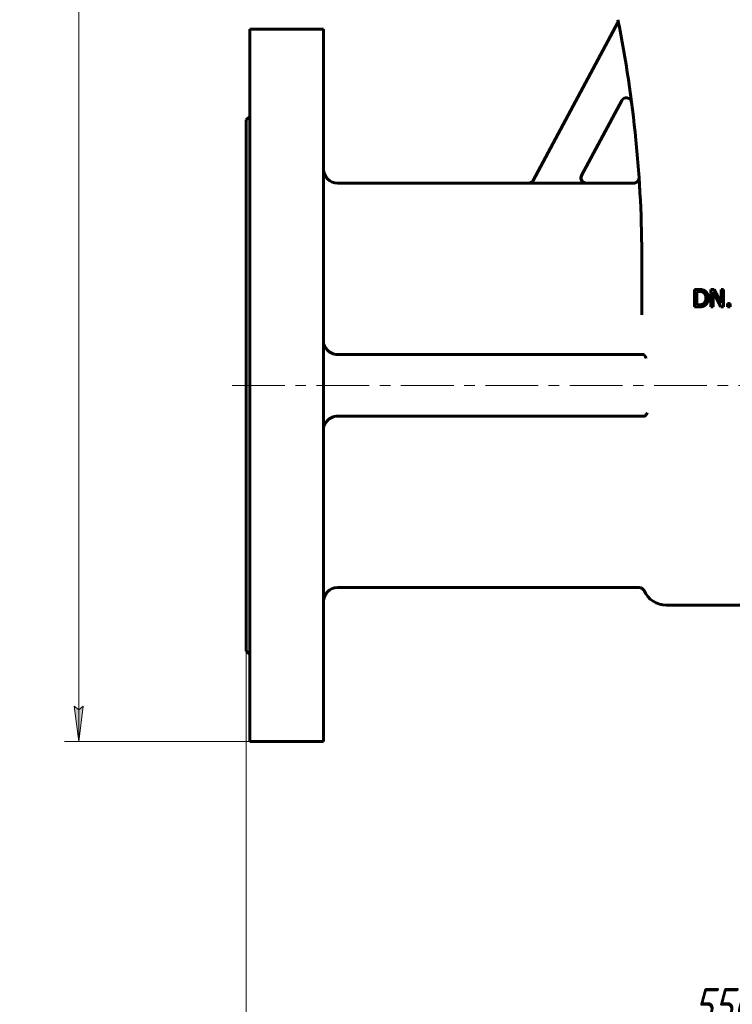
# Model space of a CAD drawing. Header units: millimetres. Extents: x 0 to 594, y 0 to 420.
# Tile 3 of 12: x 109 to 211, y 74 to 214. Entities that reach past the tile are written whole.
import ezdxf

# ---------------------------------------------------------------- set-up
doc = ezdxf.new("R2010")
doc.units = ezdxf.units.MM
for name, pattern in [('K5LT_AXLED', [12, 7.5, -1.5, 1.5, -1.5]), ('K5LT_BASIC', [0]), ('K5LT_THIN', [0])]:
    doc.linetypes.add(name, pattern=pattern)
doc.layers.add('Системный слой', color=7, linetype='Continuous')
doc.layers.add('Системный слой (1)', color=7, linetype='Continuous', true_color=0x6c6c6c)
doc.styles.add('KDIMTEXTSTYLE', font='GOST_AU.SHX', dxfattribs={"width": 0.96, "oblique": 15, "height": 5})
doc.styles.add('KTEXTSTYLE', font='GOST_AU.SHX', dxfattribs={"width": 0.56, "height": 5})
doc.dimstyles.new('KDIMSTYLE (0.25)', dxfattribs={"dimtxt": 5, "dimasz": 1, "dimexe": 2, "dimexo": 0, "dimgap": 1, "dimtad": 1, "dimlfac": 4, "dimtxsty": 'KDIMTEXTSTYLE', "dimsah": 1, "dimcen": 0, "dimdle": 1, "dimadec": 0, "dimazin": 0, "dimtfac": 0.667, "dimtmove": 0, "dimatfit": 3, "dimfxl": 1, "dimtvp": 1, "dimtolj": 1, "dimtzin": 0, "dimarcsym": 0})

# ---------------------------------------------------------------- blocks, each defined once
blk = doc.blocks.new('U4')
at = {"layer": 'Системный слой (1)', "color": 143, "linetype": 'K5LT_BASIC', "lineweight": 60, "true_color": 0x33acca}
for p, q in [((142.19, 212.34), (142.19, 161.71)), ((142.19, 161.71), (142.19, 111.09))]:
    blk.add_line(p, q, dxfattribs=at)
blk = doc.blocks.new('U5')
at = {"layer": 'Системный слой (1)', "color": 143, "linetype": 'K5LT_BASIC', "lineweight": 60, "true_color": 0x33acca}
for p, q in [((197.54, 191.26), (197.54, 191.25)), ((197.54, 191.25), (197.54, 191.24)), ((197.54, 191.24), (197.54, 191.21))]:
    blk.add_line(p, q, dxfattribs=at)
blk = doc.blocks.new('U9')
at = {"layer": 'Системный слой (1)', "color": 143, "linetype": 'K5LT_BASIC', "lineweight": 60, "true_color": 0x33acca}
for p, q in [((152.69, 212.34), (152.69, 161.71)), ((152.69, 161.71), (152.69, 111.09))]:
    blk.add_line(p, q, dxfattribs=at)
blk = doc.blocks.new('U17')
at = {"layer": 'Системный слой (1)', "color": 143, "linetype": 'K5LT_BASIC', "lineweight": 60, "true_color": 0x33acca}
for p, q in [((181.83, 190.46), (154.69, 190.46)), ((196.79, 190.46), (190.02, 190.46))]:
    blk.add_line(p, q, dxfattribs=at)
blk = doc.blocks.new('U19')
at = {"layer": 'Системный слой (1)', "color": 143, "linetype": 'K5LT_BASIC', "lineweight": 60, "true_color": 0x33acca}
for p, q in [((141.69, 199.46), (141.69, 161.71)), ((141.69, 161.71), (141.69, 123.96))]:
    blk.add_line(p, q, dxfattribs=at)
blk = doc.blocks.new('U21')
at = {"layer": 'Системный слой (1)', "color": 143, "linetype": 'K5LT_BASIC', "lineweight": 60, "true_color": 0x33acca}
for p, q in [((189.36, 191.57), (189.29, 191.07)), ((189.29, 191.07), (189.53, 190.64)), ((189.53, 190.64), (190.01, 190.46)), ((190.01, 190.46), (190.02, 190.46))]:
    blk.add_line(p, q, dxfattribs=at)
blk = doc.blocks.new('D1')
at = {"layer": 'Системный слой (1)'}
for points in [[(118.52, 351.09), (117.87, 356.09), (117.21, 351.09), (117.87, 351.59)], [(117.87, 111.09), (118.52, 116.09), (117.87, 115.59), (117.21, 116.09)]]:
    blk.add_hatch(color=7, dxfattribs=at).paths.add_polyline_path(points)
at = {"layer": 'Системный слой (1)', "color": 7, "linetype": 'K5LT_THIN', "lineweight": 18, "true_color": 0xffffff}
for p, q in [((208.56, 356.09), (115.87, 356.09)), ((117.21, 351.09), (117.87, 356.09)), ((117.87, 356.09), (118.52, 351.09)), ((117.87, 356.09), (117.87, 111.09)), ((117.87, 351.59), (117.21, 351.09)), ((118.52, 351.09), (117.87, 351.59)), ((117.87, 111.09), (117.21, 116.09)), ((117.21, 116.09), (117.87, 115.59)), ((117.87, 115.59), (118.52, 116.09)), ((118.52, 116.09), (117.87, 111.09)), ((152.69, 111.09), (115.87, 111.09))]:
    blk.add_line(p, q, dxfattribs=at)
blk.add_wipeout([(116.87, 227.91), (109.48, 227.91), (109.48, 238.81), (116.87, 238.81)]).dxf.layer = 'Системный слой (1)'
at = {"layer": 'Системный слой (1)', "color": 7, "insert": (110.28, 227.91), "char_height": 5, "attachment_point": 1, "rotation": 90, "style": 'KTEXTSTYLE'}
blk.add_mtext('\\H5.0;\\W1.000;\\Q15;\\Q15;\\W0.960;980', dxfattribs=at)
blk = doc.blocks.new('KDIMARROW_01')
at = {"layer": 'Системный слой'}
blk.add_hatch(color=0, dxfattribs=at).paths.add_polyline_path([(0, 0), (-5, 0.66), (-4.5, 0), (-5, -0.66)])
at = {"layer": 'Системный слой', "color": 0, "linetype": 'K5LT_THIN', "lineweight": 18}
for p, q in [((-4.5, 0), (-5, 0.66)), ((-5, 0.66), (0, 0)), ((0, 0), (-5, -0.66)), ((-5, -0.66), (-4.5, 0))]:
    blk.add_line(p, q, dxfattribs=at)
at = {"layer": 'Системный слой (1)', "color": 0, "linetype": 'K5LT_THIN', "lineweight": 18}
blk.add_line((402.5, 161.71), (402.25, 161.71), dxfattribs=at)
blk = doc.blocks.new('D6')
at = {"layer": 'Системный слой (1)'}
for points in [[(146.19, 68.43), (146.69, 69.09), (141.69, 68.43), (146.69, 67.77)], [(274.19, 67.77), (279.19, 68.43), (274.19, 69.09), (274.69, 68.43)]]:
    blk.add_hatch(color=7, dxfattribs=at).paths.add_polyline_path(points)
at = {"layer": 'Системный слой (1)', "color": 7, "linetype": 'K5LT_THIN', "lineweight": 18, "true_color": 0xffffff}
for p, q in [((141.69, 123.96), (141.69, 66.43)), ((279.19, 123.96), (279.19, 66.43)), ((141.69, 68.43), (146.69, 69.09)), ((146.69, 69.09), (146.19, 68.43)), ((274.69, 68.43), (274.19, 69.09)), ((274.19, 69.09), (279.19, 68.43)), ((146.69, 67.77), (141.69, 68.43)), ((141.69, 68.43), (279.19, 68.43)), ((146.19, 68.43), (146.69, 67.77)), ((279.19, 68.43), (274.19, 67.77)), ((274.19, 67.77), (274.69, 68.43))]:
    blk.add_line(p, q, dxfattribs=at)
blk.add_wipeout([(205.16, 69.43), (205.16, 76.81), (215.29, 76.81), (215.29, 69.43)]).dxf.layer = 'Системный слой (1)'
at = {"layer": 'Системный слой (1)', "color": 7, "insert": (205.16, 76.01), "char_height": 5, "attachment_point": 1, "style": 'KTEXTSTYLE'}
blk.add_mtext('\\H5.0;\\W1.000;\\Q15;\\Q15;\\W0.960;550', dxfattribs=at)

msp = doc.modelspace()

# ---------------------------------------------------------------- linework, layer by layer
at = {"layer": 'Системный слой (1)', "color": 143, "linetype": 'K5LT_BASIC', "lineweight": 60, "true_color": 0x33acca}
for p, q in [((182.4818, 190.8446), (194.5282, 213.2821)), ((194.5282, 213.2821), (194.6354, 213.2246)), ((142.1885, 212.3373), (152.6885, 212.3373)), ((195.0729, 202.2084), (189.3528, 191.5541)), ((141.6885, 199.4623), (142.1885, 199.9623)), ((181.8206, 190.449), (190.0132, 190.449)), ((197.5525, 190.9995), (197.5351, 191.2614)), ((197.9385, 171.7217), (197.9385, 179.3839)), ((205.9878, 175.3615), (205.4185, 175.3615)), ((205.4185, 175.3615), (205.4185, 172.8615)), ((205.7508, 173.1492), (205.7508, 175.0739)), ((205.7508, 175.0739), (206.004, 175.0739)), ((208.2224, 175.3615), (207.7504, 175.3615)), ((207.7504, 175.3615), (207.7504, 172.8615)), ((208.0603, 172.8615), (208.0603, 175.0171)), ((208.0603, 175.0171), (209.1665, 172.8615)), ((209.2293, 173.3822), (208.2224, 175.3615)), ((209.2293, 175.3615), (209.2293, 173.3822)), ((209.5392, 175.3615), (209.2293, 175.3615)), ((209.5392, 172.8615), (209.5392, 175.3615)), ((205.4185, 172.8615), (205.9939, 172.8615)), ((206.004, 173.1492), (205.7508, 173.1492)), ((207.7504, 172.8615), (208.0603, 172.8615)), ((209.1665, 172.8615), (209.5392, 172.8615)), ((210.1106, 173.3397), (210.1106, 172.8615)), ((210.5117, 173.3397), (210.1106, 173.3397)), ((210.1106, 172.8615), (210.5117, 172.8615)), ((210.5117, 172.8615), (210.5117, 173.3397)), ((198.1313, 166.0873), (154.6885, 166.0873)), ((198.1313, 166.0873), (198.1696, 166.0873)), ((198.3145, 157.3373), (154.6885, 157.3373)), ((198.3145, 157.3373), (198.3154, 157.3374)), ((197.5655, 132.9623), (154.6885, 132.9623)), ((201.4385, 130.4623), (219.4385, 130.4623)), ((141.6885, 123.9623), (142.1885, 123.4623)), ((142.1885, 111.0873), (152.6885, 111.0873))]:
    msp.add_line(p, q, dxfattribs=at)
at = {"layer": 'Системный слой (1)', "color": 30, "linetype": 'K5LT_AXLED', "lineweight": 18, "true_color": 0xff8000}
msp.add_line((139.6885, 161.7123), (275.6885, 161.7123), dxfattribs=at)
at = {"layer": 'Системный слой (1)', "color": 143, "linetype": 'K5LT_BASIC', "lineweight": 60, "true_color": 0x33acca}
for centre, radius, start, end in [((22.9385, 179.3839), 175, 0, 11.309932), ((195.7337, 201.8536), 0.75, 7.40896, 151.769278), ((154.6885, 192.4623), 2, 180, 270), ((22.9385, 179.3839), 175, 3.875584, 3.891721), ((154.6885, 168.0873), 2, 220.965842, 270), ((154.6885, 155.3373), 2, 90, 139.034158), ((154.6885, 130.9623), 2, 90, 180), ((197.5655, 132.2123), 0.75, 24.315739, 90), ((201.4385, 133.9623), 3.5, 204.315739, 270)]:
    msp.add_arc(centre, radius, start, end, dxfattribs=at)
for points, knots in [([(182.4818, 190.8446), (182.4699, 190.8224), (182.4568, 190.8009), (182.4286, 190.7591), (182.4134, 190.7388), (182.3811, 190.7001), (182.3641, 190.6816), (182.3306, 190.6486), (182.3143, 190.634), (182.2833, 190.6085), (182.2689, 190.5975), (182.2336, 190.5725), (182.2123, 190.5591), (182.1684, 190.5343), (182.1457, 190.5229), (182.1065, 190.5058), (182.0902, 190.4993), (182.0498, 190.4848), (182.0255, 190.4775), (181.9763, 190.4652), (181.9515, 190.4603), (181.9018, 190.4531), (181.877, 190.4508), (181.8417, 190.4493), (181.8311, 190.449), (181.8206, 190.449)], [0, 0, 0, 0, 0.03022845, 0.03022845, 0.060723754, 0.060723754, 0.090999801, 0.090999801, 0.117323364, 0.117323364, 0.139111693, 0.139111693, 0.16939842, 0.16939842, 0.199937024, 0.199937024, 0.220923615, 0.220923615, 0.251446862, 0.251446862, 0.281937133, 0.281937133, 0.311870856, 0.311870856, 0.324506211, 0.324506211, 0.324506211, 0.324506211]), ([(181.828, 190.4623), (181.982, 190.4623), (182.2508, 190.5482), (182.4341, 190.7558), (182.4887, 190.8576)], [0, 0, 0, 0, 0.57142773, 1, 1, 1, 1]), ([(190.0132, 190.449), (189.9881, 190.449), (189.9631, 190.4503), (189.9132, 190.4554), (189.8883, 190.4593), (189.8389, 190.4694), (189.8145, 190.4758), (189.7697, 190.4897), (189.7493, 190.4971), (189.7057, 190.515), (189.6828, 190.5258), (189.6388, 190.5493), (189.6176, 190.5619), (189.5761, 190.5897), (189.5558, 190.6049), (189.5195, 190.6351), (189.5032, 190.6498), (189.4695, 190.6831), (189.4523, 190.7019), (189.4199, 190.7409), (189.4047, 190.7613), (189.3768, 190.8029), (189.3639, 190.8242), (189.3419, 190.8653), (189.3325, 190.885), (189.3229, 190.9076), (189.3218, 190.9102), (189.3113, 190.9359), (189.303, 190.9593), (189.2889, 191.0073), (189.283, 191.0319), (189.2736, 191.0816), (189.2702, 191.1069), (189.2664, 191.1511), (189.2655, 191.17), (189.2649, 191.2144), (189.2658, 191.2399), (189.2702, 191.2905), (189.2736, 191.3157), (189.2805, 191.3528), (189.2831, 191.365), (189.2918, 191.4019), (189.2989, 191.4262), (189.3154, 191.4736), (189.3247, 191.4966), (189.3408, 191.5309), (189.3466, 191.5426), (189.3528, 191.5541)], [0, 0, 0, 0, 0.030111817, 0.030111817, 0.06056767, 0.06056767, 0.091030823, 0.091030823, 0.117163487, 0.117163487, 0.147690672, 0.147690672, 0.1774208, 0.1774208, 0.207957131, 0.207957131, 0.234291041, 0.234291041, 0.264771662, 0.264771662, 0.295307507, 0.295307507, 0.325246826, 0.325246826, 0.351441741, 0.351441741, 0.354835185, 0.354835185, 0.384786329, 0.384786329, 0.415226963, 0.415226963, 0.445920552, 0.445920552, 0.468660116, 0.468660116, 0.499283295, 0.499283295, 0.529749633, 0.529749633, 0.544726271, 0.544726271, 0.575239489, 0.575239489, 0.605103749, 0.605103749, 0.620797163, 0.620797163, 0.620797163, 0.620797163]), ([(197.5352, 191.2594), (197.5352, 191.2593), (197.5352, 191.2592), (197.5353, 191.2583), (197.5353, 191.2582), (197.5354, 191.256), (197.5354, 191.2556), (197.5356, 191.2536), (197.5356, 191.2536), (197.5356, 191.2532), (197.5356, 191.2529), (197.5356, 191.2521), (197.5357, 191.2516), (197.5357, 191.2511), (197.5357, 191.251), (197.5357, 191.2503), (197.5358, 191.2497), (197.5358, 191.2482), (197.5359, 191.2475), (197.5359, 191.246), (197.536, 191.2451), (197.5361, 191.2432), (197.5361, 191.2422), (197.5362, 191.2397), (197.5362, 191.2383), (197.5363, 191.2362), (197.5363, 191.2356), (197.5364, 191.2338), (197.5364, 191.2326), (197.5365, 191.229), (197.5365, 191.2264), (197.5366, 191.2213), (197.5366, 191.2187), (197.5367, 191.2109), (197.5366, 191.2056), (197.5364, 191.1938), (197.5362, 191.1873), (197.5353, 191.1677), (197.5344, 191.1547), (197.5306, 191.1158), (197.5268, 191.0899), (197.5149, 191.0311), (197.5059, 190.9984), (197.4839, 190.9344), (197.4707, 190.9032), (197.4407, 190.8435), (197.4239, 190.815), (197.3872, 190.7617), (197.3675, 190.7368), (197.3251, 190.6899), (197.3024, 190.6678), (197.2525, 190.625), (197.2252, 190.6046), (197.1673, 190.567), (197.1367, 190.55), (197.0735, 190.5201), (197.0408, 190.5073), (196.9746, 190.4864), (196.9411, 190.4782), (196.8674, 190.4657), (196.827, 190.4622), (196.7867, 190.4622)], [0, 0, 0, 0, 0.75491566, 0.75491566, 1.4895465, 1.4895465, 1.88773951, 1.88773951, 1.88792816, 1.88792816, 1.96852392, 1.96852392, 2.03405207, 2.03405207, 2.04930834, 2.04930834, 2.13009276, 2.13009276, 2.19290849, 2.19290849, 2.25572423, 2.25572423, 2.31853996, 2.31853996, 2.39529841, 2.39529841, 2.42410215, 2.42410215, 2.48170964, 2.48170964, 2.59692461, 2.59692461, 2.7135083, 2.7135083, 2.94667568, 2.94667568, 3.23332648, 3.23332648, 3.80662808, 3.80662808, 4.95323127, 4.95323127, 6.44023227, 6.44023227, 7.92370955, 7.92370955, 9.37247904, 9.37247904, 10.76364148, 10.76364148, 12.1507214, 12.1507214, 13.64718791, 13.64718791, 15.17938162, 15.17938162, 16.71730148, 16.71730148, 18.22787936, 18.22787936, 20, 20, 20, 20]), ([(197.6685, 189.0997), (197.6639, 189.1819), (197.6595, 189.2617), (197.6506, 189.417), (197.6463, 189.4924), (197.6419, 189.5692), (197.6416, 189.573), (197.6405, 189.5932), (197.6395, 189.6096), (197.6381, 189.6338), (197.6376, 189.6419), (197.6371, 189.6515), (197.637, 189.6531), (197.6367, 189.6571), (197.6366, 189.6595), (197.6363, 189.6638), (197.6362, 189.6658), (197.636, 189.6688), (197.636, 189.6697), (197.6359, 189.6712), (197.6359, 189.6717), (197.6358, 189.6724), (197.6358, 189.6727), (197.6358, 189.6732), (197.6358, 189.6734), (197.6357, 189.6738), (197.6357, 189.674), (197.6357, 189.6744), (197.6357, 189.6747), (197.6356, 189.6755), (197.6356, 189.676), (197.6355, 189.6775), (197.6355, 189.6785), (197.6353, 189.6816), (197.6352, 189.6837), (197.6348, 189.6898), (197.6346, 189.6938), (197.6339, 189.706), (197.6334, 189.714), (197.6321, 189.7362), (197.6312, 189.7503), (197.6303, 189.7662), (197.6302, 189.7679), (197.6282, 189.8011), (197.6264, 189.8321), (197.6209, 189.9234), (197.6174, 189.9823), (197.6114, 190.0809), (197.6081, 190.1336), (197.6057, 190.1733)], [0, 0, 0, 0, 4.38478483, 4.38478483, 8.76956965, 8.76956965, 8.99541205, 8.99541205, 9.98564399, 9.98564399, 10.47850801, 10.47850801, 10.57611901, 10.57611901, 10.72381916, 10.72381916, 10.84591686, 10.84591686, 10.90668804, 10.90668804, 10.93693542, 10.93693542, 10.95199033, 10.95199033, 10.96704523, 10.96704523, 10.97674728, 10.97674728, 10.99347496, 10.99347496, 11.02559209, 11.02559209, 11.08915724, 11.08915724, 11.21595299, 11.21595299, 11.46887539, 11.46887539, 11.97338198, 11.97338198, 12.86614081, 12.86614081, 12.97971872, 12.97971872, 14.98703935, 14.98703935, 18.9909749, 18.9909749, 21.92392414, 21.92392414, 21.92392414, 21.92392414]), ([(206.8833, 175.163), (206.7887, 175.2251), (206.6746, 175.2738), (206.4072, 175.344), (206.2228, 175.3615), (205.9878, 175.3615)], [-1.16677901, -1.16677901, -1.16677901, -1.16677901, -0.5833895, -0.5833895, 0, 0, 0, 0]), ([(206.004, 175.0739), (206.1539, 175.0739), (206.2792, 175.062), (206.4804, 175.0148), (206.5753, 174.9766), (206.6645, 174.9239)], [-0.200223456, -0.200223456, -0.200223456, -0.200223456, -0.100111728, -0.100111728, 0, 0, 0, 0]), ([(207.3897, 174.1095), (207.3897, 174.3526), (207.3455, 174.5623), (207.1686, 174.9148), (207.044, 175.0563), (206.8833, 175.163)], [-0.387823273, -0.387823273, -0.387823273, -0.387823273, -0.193911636, -0.193911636, 0, 0, 0, 0]), ([(206.6645, 174.9239), (206.7321, 174.8825), (206.7918, 174.8319), (206.8946, 174.7094), (206.9349, 174.64), (207.0231, 174.4236), (207.0433, 174.2666), (207.0433, 174.1136)], [-0.374955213, -0.374955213, -0.374955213, -0.374955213, -0.280119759, -0.280119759, -0.183678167, -0.183678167, 0, 0, 0, 0]), ([(207.0433, 174.1136), (207.0433, 173.9191), (207.0143, 173.757), (206.8981, 173.4977), (206.811, 173.3937), (206.6948, 173.3154)], [-0.452495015, -0.452495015, -0.452495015, -0.452495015, -0.226247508, -0.226247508, 0, 0, 0, 0]), ([(206.8792, 173.0621), (207.0345, 173.1648), (207.1584, 173.3079), (207.3435, 173.6753), (207.3897, 173.8813), (207.3897, 174.1095)], [-0.457315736, -0.457315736, -0.457315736, -0.457315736, -0.228657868, -0.228657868, 0, 0, 0, 0]), ([(205.9939, 172.8615), (206.1965, 172.8615), (206.3629, 172.8751), (206.6236, 172.9291), (206.7522, 172.9824), (206.8792, 173.0621)], [-0.802402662, -0.802402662, -0.802402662, -0.802402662, -0.401201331, -0.401201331, 0, 0, 0, 0]), ([(206.6948, 173.3154), (206.6043, 173.2519), (206.5034, 173.2083), (206.2805, 173.161), (206.1512, 173.1492), (206.004, 173.1492)], [-0.212320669, -0.212320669, -0.212320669, -0.212320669, -0.106160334, -0.106160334, 0, 0, 0, 0]), ([(153.1783, 166.7761), (153.1169, 166.8469), (153.0236, 166.9636), (152.9176, 167.1205), (152.8537, 167.2311), (152.7934, 167.3516), (152.737, 167.4927), (152.6971, 167.6572), (152.6885, 167.7648), (152.6885, 167.8129)], [0, 0, 0, 0, 2.02730397, 3.33212952, 4.4765757, 5.18832309, 6.78820176, 8.54584659, 10, 10, 10, 10]), ([(198.5447, 165.5873), (198.5348, 165.6063), (198.5129, 165.6484), (198.4791, 165.7135), (198.4418, 165.7839), (198.4067, 165.8467), (198.365, 165.915), (198.3289, 165.9675), (198.2934, 166.0106), (198.2636, 166.0414), (198.2261, 166.0716), (198.1941, 166.0857), (198.1739, 166.0873), (198.1696, 166.0873)], [0, 0, 0, 0, 1.47543514, 3.00355476, 4.17248807, 5.80409052, 6.86014786, 8.60649996, 9.5951569, 10.53723887, 11.69927544, 13.51485765, 14, 14, 14, 14]), ([(198.3154, 157.3374), (198.3526, 157.3376), (198.3909, 157.3544), (198.4828, 157.4246), (198.5314, 157.4872), (198.62, 157.6207), (198.6664, 157.7076), (198.7127, 157.7954), (198.713, 157.7958), (198.7133, 157.7963)], [0, 0, 0, 0, 0.099819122, 0.099819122, 0.242872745, 0.242872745, 0.424135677, 0.424135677, 0.425138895, 0.425138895, 0.425138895, 0.425138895]), ([(153.1783, 156.6486), (153.1169, 156.5778), (153.0236, 156.4611), (152.9176, 156.3042), (152.8537, 156.1936), (152.7934, 156.0731), (152.737, 155.932), (152.6971, 155.7675), (152.6885, 155.6599), (152.6885, 155.6118)], [0, 0, 0, 0, 2.02730397, 3.33212952, 4.4765757, 5.18832309, 6.78820176, 8.54584659, 10, 10, 10, 10])]:
    msp.add_open_spline(points, degree=3, knots=knots, dxfattribs=at)

# ---------------------------------------------------------------- block references
at = {"layer": 'Системный слой (1)'}
for name in ['U4', 'U9', 'U19', 'U17', 'U21', 'U5']:
    msp.add_blockref(name, (0, 0), dxfattribs=at)

# ---------------------------------------------------------------- next in the draw order: dimensions: what is measured, and where the dimension line sits
at = {"layer": 'Системный слой (1)', "color": 7}
dim = msp.add_linear_dim(base=(117.8665, 356.0873), p1=(152.6885, 111.0873), p2=(208.5635, 356.0873), angle=90, dimstyle='KDIMSTYLE (0.25)', override={"dimexo": 0, "dimpost": '\\H5.0;\\W0.960;\\Q15;<>', "dimblk1": 'KDIMARROW_01', "dimblk2": 'KDIMARROW_01', "dimse1": 0, "dimse2": 0, "dimclrt": 7, "dimtol": 1, "dimtp": 0, "dimtm": 0, "dimtdec": 5, "dimtolj": 1}, dxfattribs=at)
dim.commit()
dim.dimension.update_dxf_attribs({"geometry": 'D1', "text_midpoint": (117.8665, 233.5873), "dimtype": 160})

# ---------------------------------------------------------------- next in the draw order: dimensions: what is measured, and where the dimension line sits
dim = msp.add_linear_dim(base=(141.6885, 68.4274), p1=(279.1885, 123.9623), p2=(141.6885, 123.9623), dimstyle='KDIMSTYLE (0.25)', override={"dimexo": 0, "dimpost": '\\H5.0;\\W0.960;\\Q15;<>', "dimblk1": 'KDIMARROW_01', "dimblk2": 'KDIMARROW_01', "dimse1": 0, "dimse2": 0, "dimclrt": 7, "dimtol": 1, "dimtp": 0, "dimtm": 0, "dimtdec": 5, "dimtolj": 1}, dxfattribs=at)
dim.commit()
dim.dimension.update_dxf_attribs({"geometry": 'D6', "text_midpoint": (210.4385, 68.4274), "dimtype": 160})

doc.saveas('drawing.dxf')
